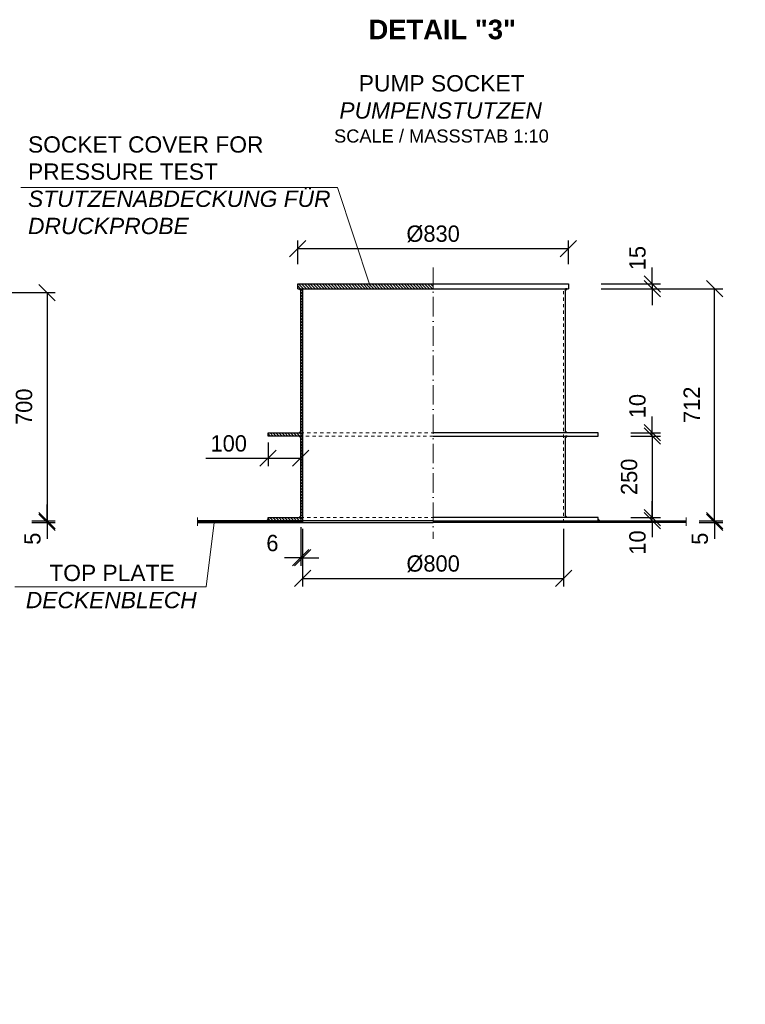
# Model space of a CAD drawing. Header units: millimetres. Extents: x -3395 to 5934498, y -177084 to 63013.
# Tile 9 of 256: x 77505 to 79729, y -171100 to -168079. Entities that reach past the tile are written whole.
import ezdxf

# ---------------------------------------------------------------- set-up
doc = ezdxf.new("R2010")
doc.units = ezdxf.units.MM
doc.linetypes.add('ACAD_ISO10W100', pattern=[18, 12, -3, 0, -3])
doc.linetypes.add('JIS_02_1.0', pattern=[2, 1, -1])
doc.layers.add('Bemaßung', color=7, linetype='Continuous', lineweight=9)
doc.layers.add('Beschriftung', color=7, linetype='Continuous', lineweight=9)
doc.styles.add('LBB3.5M1000', font='isocp.shx', dxfattribs={"height": 3.5})
doc.dimstyles.new('DIN', dxfattribs={"dimtxt": 2.5, "dimasz": 2.5, "dimexe": 1.25, "dimexo": 0.625, "dimtad": 1, "dimtih": 1, "dimdec": 4, "dimdsep": 46, "dimlunit": 6, "dimtxsty": 'Standard', "dimcen": 2.5, "dimadec": 0, "dimazin": 0, "dimtfac": 1, "dimtdec": 4, "dimtmove": 0, "dimatfit": 3, "dimfxl": 0, "dimtvp": 1, "dimtolj": 1, "dimtzin": 0, "dimarcsym": 0})

# ---------------------------------------------------------------- blocks, each defined once
blk = doc.blocks.new('_Oblique')
at = {"color": 0, "linetype": 'ByBlock', "lineweight": -2}
blk.add_line((-0.5, -0.5), (0.5, 0.5), dxfattribs=at)
blk = doc.blocks.new('*D441')
at = {"layer": 'Bemaßung', "color": 0, "lineweight": -2, "transparency": 16777216}
for p, q in [((77588.6, -169616.5), (77588.6, -169566.5)), ((77541.5, -169616.5), (77613.6, -169616.5)), ((77541.5, -169621.5), (77613.6, -169621.5)), ((77588.6, -169621.5), (77588.6, -169616.5)), ((77588.6, -169621.5), (77588.6, -169671.5))]:
    blk.add_line(p, q, dxfattribs=at)
at = {"layer": 'DEFPOINTS', "color": 0, "transparency": 16777216}
for p in [(77501.5, -169616.5), (77501.5, -169621.5), (77588.6, -169616.5)]:
    blk.add_point(p, dxfattribs=at)
at = {"layer": 'Bemaßung', "color": 0, "lineweight": -2, "transparency": 16777216, "xscale": 50, "yscale": 50, "zscale": 50}
for p, rotation in [((77588.6, -169616.5), 270), ((77588.6, -169621.5), 90)]:
    blk.add_blockref('_Oblique', p, dxfattribs=dict(at, rotation=rotation))
at = {"layer": 'Bemaßung', "color": 0, "transparency": 16777216, "insert": (77543.6, -169671.5), "char_height": 50, "attachment_point": 5, "rotation": 90}
blk.add_mtext('\\A1;5', dxfattribs=at)
blk = doc.blocks.new('*D442')
at = {"layer": 'Bemaßung', "color": 0, "lineweight": -2, "transparency": 16777216}
for p, q in [((77225.8, -168916.5), (77613.6, -168916.5)), ((77588.6, -168916.5), (77588.6, -169616.5)), ((77541.5, -169616.5), (77613.6, -169616.5))]:
    blk.add_line(p, q, dxfattribs=at)
at = {"layer": 'DEFPOINTS', "color": 0, "transparency": 16777216}
for p in [(77185.8, -168916.5), (77501.5, -169616.5), (77588.6, -169616.5)]:
    blk.add_point(p, dxfattribs=at)
at = {"layer": 'Bemaßung', "color": 0, "lineweight": -2, "transparency": 16777216, "xscale": 50, "yscale": 50, "zscale": 50}
for p, rotation in [((77588.6, -168916.5), 90), ((77588.6, -169616.5), 270)]:
    blk.add_blockref('_Oblique', p, dxfattribs=dict(at, rotation=rotation))
at = {"layer": 'Bemaßung', "color": 0, "transparency": 16777216, "insert": (77517.9, -169266.5), "char_height": 50, "attachment_point": 5, "rotation": 90}
blk.add_mtext('\\A1;700', dxfattribs=at)
blk = doc.blocks.new('*D449')
at = {"layer": 'Bemaßung', "color": 0, "lineweight": -2, "transparency": 16777216}
for p, q in [((79443.6, -169606.5), (79443.6, -169556.5)), ((79377.9, -169606.5), (79468.6, -169606.5)), ((79377.9, -169616.5), (79468.6, -169616.5)), ((79443.6, -169616.5), (79443.6, -169606.5)), ((79443.6, -169616.5), (79443.6, -169666.5))]:
    blk.add_line(p, q, dxfattribs=at)
at = {"layer": 'DEFPOINTS', "color": 0, "transparency": 16777216}
for p in [(79277.9, -169606.5), (79277.9, -169616.5), (79443.6, -169606.5)]:
    blk.add_point(p, dxfattribs=at)
at = {"layer": 'Bemaßung', "color": 0, "lineweight": -2, "transparency": 16777216, "xscale": 50, "yscale": 50, "zscale": 50}
for p, rotation in [((79443.6, -169606.5), 270), ((79443.6, -169616.5), 90)]:
    blk.add_blockref('_Oblique', p, dxfattribs=dict(at, rotation=rotation))
at = {"layer": 'Bemaßung', "color": 0, "transparency": 16777216, "insert": (79398.6, -169683), "char_height": 50, "attachment_point": 5, "rotation": 90}
blk.add_mtext('\\A1;10', dxfattribs=at)
blk = doc.blocks.new('*D447')
at = {"layer": 'Bemaßung', "color": 0, "lineweight": -2, "transparency": 16777216}
for p, q in [((79377.9, -169356.5), (79468.6, -169356.5)), ((79443.6, -169356.5), (79443.6, -169606.5)), ((79377.9, -169606.5), (79468.6, -169606.5))]:
    blk.add_line(p, q, dxfattribs=at)
at = {"layer": 'DEFPOINTS', "color": 0, "transparency": 16777216}
for p in [(79277.9, -169356.5), (79277.9, -169606.5), (79443.6, -169606.5)]:
    blk.add_point(p, dxfattribs=at)
at = {"layer": 'Bemaßung', "color": 0, "lineweight": -2, "transparency": 16777216, "xscale": 50, "yscale": 50, "zscale": 50}
for p, rotation in [((79443.6, -169356.5), 90), ((79443.6, -169606.5), 270)]:
    blk.add_blockref('_Oblique', p, dxfattribs=dict(at, rotation=rotation))
at = {"layer": 'Bemaßung', "color": 0, "transparency": 16777216, "insert": (79372.9, -169481.5), "char_height": 50, "attachment_point": 5, "rotation": 90}
blk.add_mtext('\\A1;250', dxfattribs=at)
blk = doc.blocks.new('*D448')
at = {"layer": 'Bemaßung', "color": 0, "lineweight": -2, "transparency": 16777216}
for p, q in [((79443.6, -169346.5), (79443.6, -169296.5)), ((79377.9, -169346.5), (79468.6, -169346.5)), ((79443.6, -169356.5), (79443.6, -169346.5)), ((79377.9, -169356.5), (79468.6, -169356.5)), ((79443.6, -169356.5), (79443.6, -169406.5))]:
    blk.add_line(p, q, dxfattribs=at)
at = {"layer": 'DEFPOINTS', "color": 0, "transparency": 16777216}
for p in [(79277.9, -169346.5), (79443.6, -169346.5), (79277.9, -169356.5)]:
    blk.add_point(p, dxfattribs=at)
at = {"layer": 'Bemaßung', "color": 0, "lineweight": -2, "transparency": 16777216, "xscale": 50, "yscale": 50, "zscale": 50}
for p, rotation in [((79443.6, -169346.5), 270), ((79443.6, -169356.5), 90)]:
    blk.add_blockref('_Oblique', p, dxfattribs=dict(at, rotation=rotation))
at = {"layer": 'Bemaßung', "color": 0, "transparency": 16777216, "insert": (79398.6, -169264.5), "char_height": 50, "attachment_point": 5, "rotation": 90}
blk.add_mtext('\\A1;10', dxfattribs=at)
blk = doc.blocks.new('*D446')
at = {"layer": 'Bemaßung', "color": 0, "lineweight": -2, "transparency": 16777216}
for p, q in [((79634.7, -169616.5), (79634.7, -169566.5)), ((79587.6, -169616.5), (79659.7, -169616.5)), ((79587.6, -169621.5), (79659.7, -169621.5)), ((79634.7, -169621.5), (79634.7, -169616.5)), ((79634.7, -169621.5), (79634.7, -169671.5))]:
    blk.add_line(p, q, dxfattribs=at)
at = {"layer": 'DEFPOINTS', "color": 0, "transparency": 16777216}
for p in [(79547.6, -169616.5), (79547.6, -169621.5), (79634.7, -169616.5)]:
    blk.add_point(p, dxfattribs=at)
at = {"layer": 'Bemaßung', "color": 0, "lineweight": -2, "transparency": 16777216, "xscale": 50, "yscale": 50, "zscale": 50}
for p, rotation in [((79634.7, -169616.5), 270), ((79634.7, -169621.5), 90)]:
    blk.add_blockref('_Oblique', p, dxfattribs=dict(at, rotation=rotation))
at = {"layer": 'Bemaßung', "color": 0, "transparency": 16777216, "insert": (79589.7, -169671.5), "char_height": 50, "attachment_point": 5, "rotation": 90}
blk.add_mtext('\\A1;5', dxfattribs=at)
blk = doc.blocks.new('*D450')
at = {"layer": 'Bemaßung', "color": 0, "lineweight": -2, "transparency": 16777216}
for p, q in [((79286.9, -168904.5), (79659.7, -168904.5)), ((79634.7, -169616.5), (79634.7, -168904.5)), ((79647.6, -169616.5), (79659.7, -169616.5))]:
    blk.add_line(p, q, dxfattribs=at)
at = {"layer": 'DEFPOINTS', "color": 0, "transparency": 16777216}
for p in [(79186.9, -168904.5), (79634.7, -168904.5), (79547.6, -169616.5)]:
    blk.add_point(p, dxfattribs=at)
at = {"layer": 'Bemaßung', "color": 0, "lineweight": -2, "transparency": 16777216, "xscale": 50, "yscale": 50, "zscale": 50}
for p, rotation in [((79634.7, -168904.5), 90), ((79634.7, -169616.5), 270)]:
    blk.add_blockref('_Oblique', p, dxfattribs=dict(at, rotation=rotation))
at = {"layer": 'Bemaßung', "color": 0, "transparency": 16777216, "insert": (79564.6, -169260.5), "char_height": 50, "attachment_point": 5, "rotation": 90}
blk.add_mtext('\\A1;712', dxfattribs=at)
blk = doc.blocks.new('*D451')
at = {"layer": 'Bemaßung', "color": 0, "lineweight": -2, "transparency": 16777216}
for p, q in [((79443.6, -168889.5), (79443.6, -168839.5)), ((79286.9, -168889.5), (79468.6, -168889.5)), ((79443.6, -168889.5), (79443.6, -168904.5)), ((79286.9, -168904.5), (79468.6, -168904.5)), ((79443.6, -168904.5), (79443.6, -168954.5))]:
    blk.add_line(p, q, dxfattribs=at)
at = {"layer": 'DEFPOINTS', "color": 0, "transparency": 16777216}
for p in [(79186.9, -168889.5), (79186.9, -168904.5), (79443.6, -168904.5)]:
    blk.add_point(p, dxfattribs=at)
at = {"layer": 'Bemaßung', "color": 0, "lineweight": -2, "transparency": 16777216, "xscale": 50, "yscale": 50, "zscale": 50}
for p, rotation in [((79443.6, -168889.5), 270), ((79443.6, -168904.5), 90)]:
    blk.add_blockref('_Oblique', p, dxfattribs=dict(at, rotation=rotation))
at = {"layer": 'Bemaßung', "color": 0, "transparency": 16777216, "insert": (79398.6, -168810.5), "char_height": 50, "attachment_point": 5, "rotation": 90}
blk.add_mtext('\\A1;15', dxfattribs=at)
blk = doc.blocks.new('*D452')
at = {"layer": 'Bemaßung', "color": 0, "lineweight": -2, "transparency": 16777216}
for p, q in [((78265.9, -169376.5), (78265.9, -169449.3)), ((78365.9, -169376.5), (78365.9, -169449.3)), ((78075.3, -169424.3), (78265.9, -169424.3)), ((78265.9, -169424.3), (78365.9, -169424.3))]:
    blk.add_line(p, q, dxfattribs=at)
at = {"layer": 'DEFPOINTS', "color": 0, "transparency": 16777216}
for p in [(78265.9, -169356.5), (78365.9, -169356.5), (78365.9, -169424.3)]:
    blk.add_point(p, dxfattribs=at)
at = {"layer": 'Bemaßung', "color": 0, "lineweight": -2, "transparency": 16777216, "xscale": 50, "yscale": 50, "zscale": 50, "rotation": 180}
blk.add_blockref('_Oblique', (78265.9, -169424.3), dxfattribs=at)
at = {"layer": 'Bemaßung', "color": 0, "lineweight": -2, "transparency": 16777216, "xscale": 50, "yscale": 50, "zscale": 50}
blk.add_blockref('_Oblique', (78365.9, -169424.3), dxfattribs=at)
at = {"layer": 'Bemaßung', "color": 0, "transparency": 16777216, "insert": (78145.3, -169379.3), "char_height": 50, "attachment_point": 5}
blk.add_mtext('\\A1;100', dxfattribs=at)
blk = doc.blocks.new('*D453')
at = {"layer": 'Bemaßung', "color": 0, "lineweight": -2, "transparency": 16777216}
for p, q in [((78371.9, -169641.5), (78371.9, -169818.4)), ((79171.9, -169641.5), (79171.9, -169818.4)), ((78371.9, -169793.4), (79171.9, -169793.4))]:
    blk.add_line(p, q, dxfattribs=at)
at = {"layer": 'DEFPOINTS', "color": 0, "transparency": 16777216}
for p in [(78371.9, -169621.5), (79171.9, -169621.5), (79171.9, -169793.4)]:
    blk.add_point(p, dxfattribs=at)
at = {"layer": 'Bemaßung', "color": 0, "lineweight": -2, "transparency": 16777216, "xscale": 50, "yscale": 50, "zscale": 50, "rotation": 180}
blk.add_blockref('_Oblique', (78371.9, -169793.4), dxfattribs=at)
at = {"layer": 'Bemaßung', "color": 0, "lineweight": -2, "transparency": 16777216, "xscale": 50, "yscale": 50, "zscale": 50}
blk.add_blockref('_Oblique', (79171.9, -169793.4), dxfattribs=at)
at = {"layer": 'Bemaßung', "color": 0, "transparency": 16777216, "insert": (78771.9, -169748.4), "char_height": 50, "attachment_point": 5}
blk.add_mtext('\\A1;%%C800', dxfattribs=at)
blk = doc.blocks.new('*D454')
at = {"layer": 'Bemaßung', "color": 0, "lineweight": -2, "transparency": 16777216}
for p, q in [((78365.9, -169636.5), (78365.9, -169755)), ((78371.9, -169641.5), (78371.9, -169755)), ((78365.9, -169730), (78315.9, -169730)), ((78365.9, -169730), (78371.9, -169730)), ((78371.9, -169730), (78421.9, -169730))]:
    blk.add_line(p, q, dxfattribs=at)
at = {"layer": 'DEFPOINTS', "color": 0, "transparency": 16777216}
for p in [(78365.9, -169616.5), (78371.9, -169621.5), (78371.9, -169730)]:
    blk.add_point(p, dxfattribs=at)
at = {"layer": 'Bemaßung', "color": 0, "lineweight": -2, "transparency": 16777216, "xscale": 50, "yscale": 50, "zscale": 50}
blk.add_blockref('_Oblique', (78365.9, -169730), dxfattribs=at)
at = {"layer": 'Bemaßung', "color": 0, "lineweight": -2, "transparency": 16777216, "xscale": 50, "yscale": 50, "zscale": 50, "rotation": 180}
blk.add_blockref('_Oblique', (78371.9, -169730), dxfattribs=at)
at = {"layer": 'Bemaßung', "color": 0, "transparency": 16777216, "insert": (78279.2, -169685), "char_height": 50, "attachment_point": 5}
blk.add_mtext('\\A1;6', dxfattribs=at)
blk = doc.blocks.new('*D455')
at = {"layer": 'Bemaßung', "color": 0, "lineweight": -2, "transparency": 16777216}
for p, q in [((78356.9, -168829.5), (78356.9, -168756.4)), ((79186.9, -168829.5), (79186.9, -168756.4)), ((78356.9, -168781.4), (79186.9, -168781.4))]:
    blk.add_line(p, q, dxfattribs=at)
at = {"layer": 'DEFPOINTS', "color": 0, "transparency": 16777216}
for p in [(79186.9, -168781.4), (78356.9, -168889.5), (79186.9, -168889.5)]:
    blk.add_point(p, dxfattribs=at)
at = {"layer": 'Bemaßung', "color": 0, "lineweight": -2, "transparency": 16777216, "xscale": 50, "yscale": 50, "zscale": 50, "rotation": 180}
blk.add_blockref('_Oblique', (78356.9, -168781.4), dxfattribs=at)
at = {"layer": 'Bemaßung', "color": 0, "lineweight": -2, "transparency": 16777216, "xscale": 50, "yscale": 50, "zscale": 50}
blk.add_blockref('_Oblique', (79186.9, -168781.4), dxfattribs=at)
at = {"layer": 'Bemaßung', "color": 0, "transparency": 16777216, "insert": (78771.9, -168736.4), "char_height": 50, "attachment_point": 5}
blk.add_mtext('\\A1;%%c830', dxfattribs=at)

msp = doc.modelspace()

# ---------------------------------------------------------------- hatches: boundary and pattern name
at = {"lineweight": 5}
h = msp.add_hatch(dxfattribs=at)
h.set_pattern_fill('ANSI31', color=0, scale=2, angle=90)
h.paths.add_polyline_path([(78356.87798, -168904.51003), (78771.87798, -168904.51003), (78771.87798, -168889.51003), (78356.87798, -168889.51003)])
h = msp.add_hatch(color=256)
h.dxf.hatch_style = 1
h.paths.add_polyline_path([(78360.87798, -168904.51003), (78365.87798, -168904.51003), (78365.87798, -168909.51003)])
h = msp.add_hatch(dxfattribs=at)
h.set_pattern_fill('ANSI31', color=256, scale=2)
h.set_pattern_definition([(45, (-53.866, -95.517), (-4.49012806, 4.49012806), [])])
h.paths.add_polyline_path([(78371.87798, -168904.51003), (78365.87798, -168904.51003), (78365.87798, -169346.51003), (78365.87798, -169356.51003), (78365.87798, -169606.51003), (78365.87798, -169616.51003), (78371.87798, -169616.51003)])
h = msp.add_hatch(color=256)
h.dxf.hatch_style = 1
h.paths.add_polyline_path([(79182.87798, -168904.51003), (79177.87798, -168904.51003), (79177.87798, -168909.51003)])
h = msp.add_hatch(dxfattribs=at)
h.set_pattern_fill('ANSI31', color=256, scale=2, angle=90)
h.set_pattern_definition([(135, (-53.866, -95.517), (-4.49012806, -4.49012806), [])])
h.paths.add_polyline_path([(78265.87798, -169346.51003), (78265.87798, -169356.51003), (78365.87798, -169356.51003), (78365.87798, -169346.51003)])
h.paths.add_polyline_path([(78265.87798, -169616.51003), (78365.87798, -169616.51003), (78365.87798, -169606.51003), (78265.87798, -169606.51003)])
h = msp.add_hatch(color=256)
h.dxf.hatch_style = 1
h.paths.add_polyline_path([(78360.87798, -169346.51003), (78365.87798, -169346.51003), (78365.87798, -169341.51003)])
h = msp.add_hatch(color=256)
h.dxf.hatch_style = 1
h.paths.add_polyline_path([(79182.87798, -169346.51003), (79177.87798, -169346.51003), (79177.87798, -169341.51003)])
h = msp.add_hatch(color=256)
h.dxf.hatch_style = 1
h.paths.add_polyline_path([(78360.87798, -169356.51003), (78365.87798, -169356.51003), (78365.87798, -169361.51003)])
h = msp.add_hatch(color=256)
h.dxf.hatch_style = 1
h.paths.add_polyline_path([(79182.87798, -169356.51003), (79177.87798, -169356.51003), (79177.87798, -169361.51003)])
h = msp.add_hatch(color=256)
h.dxf.hatch_style = 1
h.paths.add_polyline_path([(78260.87798, -169616.51003), (78265.87798, -169616.51003), (78265.87798, -169611.51003)])
h = msp.add_hatch(color=256)
h.dxf.hatch_style = 1
h.paths.add_polyline_path([(78360.87798, -169606.51003), (78365.87798, -169606.51003), (78365.87798, -169601.51003)])
h = msp.add_hatch(color=256)
h.dxf.hatch_style = 1
h.paths.add_polyline_path([(79182.87798, -169606.51003), (79177.87798, -169606.51003), (79177.87798, -169601.51003)])
h = msp.add_hatch(color=256)
h.dxf.hatch_style = 1
h.paths.add_polyline_path([(79282.87798, -169616.51003), (79277.87798, -169616.51003), (79277.87798, -169611.51003)])
at = {"layer": 'Bemaßung', "lineweight": 5}
h = msp.add_hatch(dxfattribs=at)
h.set_pattern_fill('ANSI31', color=0)
h.set_pattern_definition([(45, (-53.866, -95.517), (-2.24506403, 2.24506403), [])])
h.paths.add_polyline_path([(78371.87798, -169616.51003), (78049.23941, -169616.51003), (78049.23941, -169621.51003), (78371.87798, -169621.51003)])
h.paths.add_polyline_path([(79171.87798, -169616.51003), (78771.87798, -169616.51003), (78771.87798, -169621.51003), (79171.87798, -169621.51003)])
h.paths.add_polyline_path([(79547.59499, -169616.51003), (79171.87798, -169616.51003), (79171.87798, -169621.51003), (79547.59499, -169621.51003)])

# ---------------------------------------------------------------- linework, layer by layer
at = {"linetype": 'ACAD_ISO10W100', "lineweight": 18, "ltscale": 5}
for p, q in [((78771.87798, -168839.51003), (78771.87798, -169671.51003)), ((78771.87798, -168904.51003), (78771.87798, -168889.51003)), ((78049.23941, -169606.51003), (78049.23941, -169631.51003)), ((79547.59499, -169606.51003), (79547.59499, -169631.51003))]:
    msp.add_line(p, q, dxfattribs=at)
for p, q in [((78356.87798, -168904.51003), (78356.87798, -168889.51003)), ((78356.87798, -168889.51003), (79186.87798, -168889.51003)), ((79186.87798, -168889.51003), (79186.87798, -168904.51003)), ((78356.87798, -168904.51003), (79186.87798, -168904.51003)), ((78365.87798, -169346.51003), (78365.87798, -168904.51003)), ((78371.87798, -168904.51003), (78371.87798, -169621.51003)), ((79177.87798, -169346.51003), (79177.87798, -168904.51003)), ((78365.87798, -169606.51003), (78365.87798, -169356.51003)), ((79177.87798, -169606.51003), (79177.87798, -169356.51003)), ((78771.87798, -169616.51003), (78049.23941, -169616.51003)), ((78049.23941, -169621.51003), (78771.87798, -169621.51003)), ((78771.87798, -169616.51003), (79547.59499, -169616.51003)), ((79547.59499, -169621.51003), (78771.87798, -169621.51003))]:
    msp.add_line(p, q)
at = {"linetype": 'JIS_02_1.0', "lineweight": 18, "ltscale": 10}
for p, q in [((79171.87798, -169621.51003), (79171.87798, -168904.51003)), ((78365.87798, -169346.51003), (78771.87798, -169346.51003)), ((78771.87798, -169356.51003), (78365.87798, -169356.51003)), ((78365.87798, -169606.51003), (78771.87798, -169606.51003))]:
    msp.add_line(p, q, dxfattribs=at)
for points in [[(78360.87798, -168904.51003), (78365.87798, -168904.51003), (78365.87798, -168909.51003)], [(79182.87798, -168904.51003), (79177.87798, -168904.51003), (79177.87798, -168909.51003)], [(78365.87798, -169356.51003), (78265.87798, -169356.51003), (78265.87798, -169346.51003), (78365.87798, -169346.51003)], [(78360.87798, -169346.51003), (78365.87798, -169346.51003), (78365.87798, -169341.51003)], [(79182.87798, -169346.51003), (79177.87798, -169346.51003), (79177.87798, -169341.51003)], [(78360.87798, -169356.51003), (78365.87798, -169356.51003), (78365.87798, -169361.51003)], [(79182.87798, -169356.51003), (79177.87798, -169356.51003), (79177.87798, -169361.51003)], [(78260.87798, -169616.51003), (78265.87798, -169616.51003), (78265.87798, -169611.51003)], [(78265.87798, -169606.51003), (78365.87798, -169606.51003), (78365.87798, -169616.51003), (78265.87798, -169616.51003)], [(78360.87798, -169606.51003), (78365.87798, -169606.51003), (78365.87798, -169601.51003)], [(79182.87798, -169606.51003), (79177.87798, -169606.51003), (79177.87798, -169601.51003)], [(79282.87798, -169616.51003), (79277.87798, -169616.51003), (79277.87798, -169611.51003)]]:
    msp.add_lwpolyline(points, close=True)
for points in [[(78771.87798, -169356.51003), (79277.87798, -169356.51003), (79277.87798, -169346.51003), (78771.87798, -169346.51003)], [(78771.87798, -169616.51003), (79277.87798, -169616.51003), (79277.87798, -169606.51003), (78771.87798, -169606.51003)]]:
    msp.add_lwpolyline(points)
at = {"layer": 'Beschriftung'}
for p, q in [((77507.52714, -168594.16907), (78479.02897, -168594.16907)), ((78479.02897, -168594.16907), (78578.57296, -168896.46365)), ((78076.53118, -169818.61212), (78100.71087, -169621.51003)), ((77490.02925, -169818.61212), (78076.53118, -169818.61212))]:
    msp.add_line(p, q, dxfattribs=at)

# ---------------------------------------------------------------- texts
at = {"layer": 'Beschriftung', "attachment_point": 1, "style": 'LBB3.5M1000'}
for s, insert, char_height, width in [('\\pi172.05;{\\fArial|b1|i0|c0|p34;DETAIL "2"}', (76155.7689, -168079.01598), 60, 785.9141179), ('\\pi172.05;{\\fArial|b1|i0|c0|p34;DETAIL "3"}', (78401.87482, -168079.01598), 60, 785.9141179), ('\\pi18.912;{\\fArial|b0|i0|c0|p34;COLLECTING SOCKET\\P\\pi85.675;\\fArial|b0|i1|c0|p34;SAMMELSTUTZEN\\P\\pi66.34;\\fArial|b0|i0|c0|p34;\\H0.8x;SCALE / MASSSTAB 1:10}', (76155.7689, -168249.21531), 50, 785.9141179), ('\\pi142.14;{\\fArial|b0|i0|c0|p34;PUMP SOCKET\\P\\pi82.793;\\fArial|b0|i1|c0|p34;PUMPENSTUTZEN\\P\\pi66.34;\\fArial|b0|i0|c0|p34;\\H0.8x;SCALE / MASSSTAB 1:10}', (78401.87482, -168249.21531), 50, 785.9141179), ('{\\fArial|b0|i0|c0|p34;SOCKET COVER FOR PRESSURE TEST\\P\\fArial|b0|i1|c0|p34;STUTZENABDECKUNG FÜR DRUCKPROBE}', (77530.01557, -168436.8051), 50, 929.6354991), ('\\pi75.491;{\\fArial|b0|i0|c0|p34;TOP PLATE\\P\\pi3.3734;\\fArial|b0|i1|c0|p34;DECKENBLECH}', (77519.83445, -169751.32303), 50, 529.8709739), ('\\pi96.25;{\\fArial|b0|i0|c0|p34;SOCKET FOR TANKVENTILATION\\P\\pi73.416;\\fArial|b0|i1|c0|p34;STUTZEN FÜR TANKENTLÜFTUNG\\P\\pi446.55;\\fArial|b0|i0|c0|p34;\\H0.5x;SCALE / MASSSTAB 1:10}', (75865.54442, -170693.73097), 50, 1301.3679194)]:
    msp.add_mtext(s, dxfattribs=dict(at, insert=insert, char_height=char_height, width=width))

# ---------------------------------------------------------------- dimensions: what is measured, and where the dimension line sits
at = {"layer": 'Bemaßung'}
for base, p1, p2, text, override, picture, middle in [((79186.87798, -168781.37198), (78356.87798, -168889.51003), (79186.87798, -168889.51003), '%%c830', {"dimscale": 20, "dimexo": 3, "dimgap": 1, "dimdec": 2, "dimblk1": 'Oblique', "dimblk2": 'Oblique', "dimsah": 1, "dimtdec": 2}, '*D455', (78771.87798, -168736.37198)), ((79171.87798, -169793.41272), (78371.87798, -169621.51003), (79171.87798, -169621.51003), '%%C800', {"dimscale": 20, "dimexo": 1, "dimgap": 1, "dimdec": 2, "dimblk1": 'Oblique', "dimblk2": 'Oblique', "dimsah": 1, "dimtdec": 2}, '*D453', (78771.87798, -169748.41272))]:
    dim = msp.add_linear_dim(base=base, p1=p1, p2=p2, text=text, dimstyle='DIN', override=override, dxfattribs=at)
    dim.commit()
    dim.dimension.update_dxf_attribs({"geometry": picture, "text_midpoint": middle})
for base, p1, p2, override, picture, middle in [((79443.64411, -168904.51003), (79186.87798, -168889.51003), (79186.87798, -168904.51003), {"dimscale": 20, "dimexo": 5, "dimgap": 1, "dimdec": 2, "dimblk1": 'Oblique', "dimblk2": 'Oblique', "dimsah": 1, "dimtdec": 2, "dimtmove": 1}, '*D451', (79443.64411, -168810.52065)), ((77588.59795, -169616.51003), (77185.77206, -168916.51003), (77501.48908, -169616.51003), {"dimscale": 20, "dimexo": 2, "dimgap": 1, "dimdec": 2, "dimblk1": 'Oblique', "dimblk2": 'Oblique', "dimsah": 1, "dimtdec": 2, "dimtmove": 2}, '*D442', (77517.88363, -169266.51003)), ((79634.70387, -168904.51003), (79547.59499, -169616.51003), (79186.87798, -168904.51003), {"dimscale": 20, "dimexo": 5, "dimgap": 1, "dimdec": 2, "dimblk1": 'Oblique', "dimblk2": 'Oblique', "dimsah": 1, "dimtdec": 2, "dimtmove": 2}, '*D450', (79564.55172, -169260.51003)), ((79443.64411, -169346.51003), (79277.87798, -169356.51003), (79277.87798, -169346.51003), {"dimscale": 20, "dimexo": 5, "dimgap": 1, "dimdec": 2, "dimblk1": 'Oblique', "dimblk2": 'Oblique', "dimsah": 1, "dimtdec": 2, "dimtmove": 1}, '*D448', (79443.64411, -169264.50948)), ((79443.64411, -169606.51003), (79277.87798, -169356.51003), (79277.87798, -169606.51003), {"dimscale": 20, "dimexo": 5, "dimgap": 1, "dimdec": 2, "dimblk1": 'Oblique', "dimblk2": 'Oblique', "dimsah": 1, "dimtdec": 2, "dimtmove": 2}, '*D447', (79372.91785, -169481.51003)), ((79443.64411, -169606.51003), (79277.87798, -169616.51003), (79277.87798, -169606.51003), {"dimscale": 20, "dimexo": 5, "dimgap": 1, "dimdec": 2, "dimblk1": 'Oblique', "dimblk2": 'Oblique', "dimsah": 1, "dimtdec": 2, "dimtmove": 1}, '*D449', (79443.64411, -169683.00207)), ((77588.59795, -169616.51003), (77501.48908, -169621.51003), (77501.48908, -169616.51003), {"dimscale": 20, "dimexo": 2, "dimgap": 1, "dimdec": 2, "dimblk1": 'Oblique', "dimblk2": 'Oblique', "dimsah": 1, "dimtdec": 2, "dimtmove": 1}, '*D441', (77588.59795, -169671.51003)), ((79634.70387, -169616.51003), (79547.59499, -169621.51003), (79547.59499, -169616.51003), {"dimscale": 20, "dimexo": 2, "dimgap": 1, "dimdec": 2, "dimblk1": 'Oblique', "dimblk2": 'Oblique', "dimsah": 1, "dimtdec": 2, "dimtmove": 1}, '*D446', (79634.70387, -169671.51003))]:
    dim = msp.add_linear_dim(base=base, p1=p1, p2=p2, angle=90, dimstyle='DIN', override=override, dxfattribs=at)
    dim.commit()
    dim.dimension.update_dxf_attribs({"geometry": picture, "text_midpoint": middle, "dimtype": 160})
for base, p1, p2, picture, middle in [((78365.87798, -169424.32499), (78265.87798, -169356.51003), (78365.87798, -169356.51003), '*D452', (78145.34458, -169424.32499)), ((78371.87798, -169729.96137), (78365.87798, -169616.51003), (78371.87798, -169621.51003), '*D454', (78279.21131, -169729.96137))]:
    dim = msp.add_linear_dim(base=base, p1=p1, p2=p2, dimstyle='DIN', override={"dimscale": 20, "dimexo": 1, "dimgap": 1, "dimdec": 2, "dimblk1": 'Oblique', "dimblk2": 'Oblique', "dimsah": 1, "dimtdec": 2, "dimtmove": 1}, dxfattribs=at)
    dim.commit()
    dim.dimension.update_dxf_attribs({"geometry": picture, "text_midpoint": middle, "dimtype": 160})

doc.saveas('drawing.dxf')
